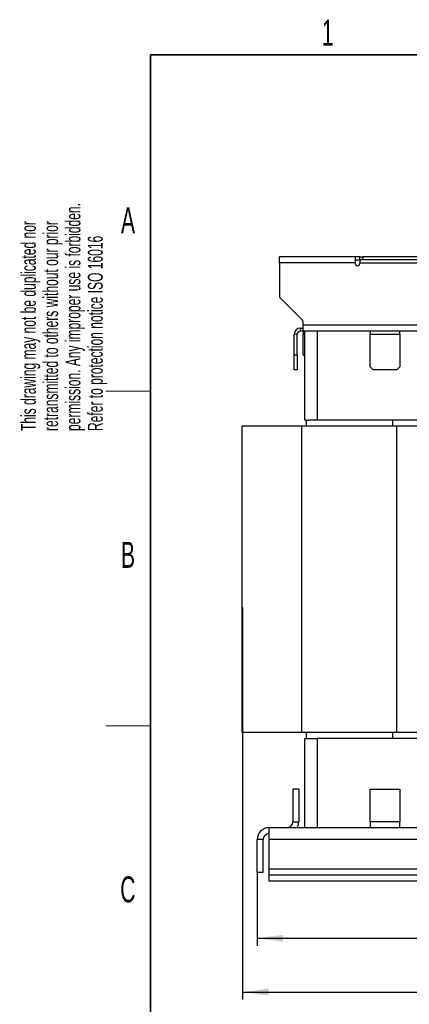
# Model space of a CAD drawing. Header units: millimetres. Extents: x 5 to 418, y 2 to 292.
# Tile 8 of 27: x 8 to 61, y 155 to 287. Entities that reach past the tile are written whole.
import ezdxf

# ---------------------------------------------------------------- set-up
doc = ezdxf.new("R2010")
doc.units = ezdxf.units.MM
doc.layers.add('SLD-0', color=7, linetype='Continuous')
doc.styles.add('SLDTEXTSTYLE0', font='TXT', dxfattribs={"width": 0.605})
doc.dimstyles.new('SLDDIMSTYLE0', dxfattribs={"dimtxt": 3.5, "dimasz": 3.5, "dimexe": 0, "dimexo": 0.0625, "dimgap": 0.875, "dimtad": 1, "dimdec": 0, "dimlfac": 2.5, "dimrnd": 1e-09, "dimzin": 12, "dimdsep": 46, "dimtxsty": 'SLDTEXTSTYLE0', "dimsah": 1, "dimcen": 0.09, "dimadec": 0, "dimazin": 3, "dimtol": 1, "dimtp": 10, "dimtm": 10, "dimtfac": 1, "dimtdec": 0, "dimtofl": 0, "dimtmove": 0, "dimatfit": 3, "dimfxl": 1, "dimfrac": 2, "dimtolj": 1, "dimarcsym": 0})
doc.dimstyles.new('SLDDIMSTYLE2', dxfattribs={"dimtxt": 3.5, "dimasz": 3.5, "dimexe": 0, "dimexo": 0.0625, "dimgap": 0.875, "dimtad": 1, "dimlfac": 2.5, "dimrnd": 1e-09, "dimzin": 12, "dimdsep": 46, "dimtxsty": 'SLDTEXTSTYLE0', "dimsah": 1, "dimcen": 0.09, "dimadec": 0, "dimazin": 3, "dimtfac": 1, "dimtofl": 0, "dimtmove": 0, "dimatfit": 3, "dimfxl": 1, "dimfrac": 2, "dimtolj": 1, "dimtzin": 12, "dimarcsym": 0})

# ---------------------------------------------------------------- blocks, each defined once
blk = doc.blocks.new('_D_2')
at = {"layer": 'SLD-0'}
for p, q in [((40.36, 172.55), (40.36, 162.67)), ((133.16, 172.55), (133.16, 162.67)), ((40.36, 163.67), (133.16, 163.67))]:
    blk.add_line(p, q, dxfattribs=at)
for points in [[(40.36, 163.67), (43.86, 163.21), (43.86, 164.13)], [(133.16, 163.67), (129.66, 164.13), (129.66, 163.21)]]:
    blk.add_solid(points, dxfattribs=at)
at = {"layer": 'SLD-0', "insert": (82.75, 168.18), "char_height": 3.5, "attachment_point": 1, "style": 'SLDTEXTSTYLE0'}
blk.add_mtext('232', dxfattribs=at)
blk = doc.blocks.new('_D_3')
at = {"layer": 'SLD-0', "color": 7}
for p, q in [((135.12, 211), (135.12, 155.44)), ((38.4, 208.19), (38.4, 155.44)), ((38.4, 156.44), (135.12, 156.44))]:
    blk.add_line(p, q, dxfattribs=at)
for points in [[(38.4, 156.44), (41.9, 155.98), (41.9, 156.9)], [(135.12, 156.44), (131.62, 156.9), (131.62, 155.98)]]:
    blk.add_solid(points, dxfattribs=at)
at = {"layer": 'SLD-0', "color": 7, "attachment_point": 1, "style": 'SLDTEXTSTYLE0'}
for s, insert, char_height in [('242', (79.24, 160.95), 3.5), ('±10', (88.6, 159.93), 2.485)]:
    blk.add_mtext(s, dxfattribs=dict(at, insert=insert, char_height=char_height))

msp = doc.modelspace()

# ---------------------------------------------------------------- linework, layer by layer
at = {"color": 7, "linetype": 'Continuous', "lineweight": 25}
for p, q in [((43.3591, 254.5478), (43.3591, 255.3478)), ((53.5591, 255.3478), (43.3591, 255.3478)), ((43.3591, 254.5478), (43.3591, 249.9135)), ((53.5591, 254.5478), (43.3591, 254.5478)), ((53.5591, 255.3478), (53.5591, 254.5478)), ((54.1591, 255.3478), (53.5591, 255.3478)), ((53.5591, 254.9478), (54.1591, 254.9478)), ((53.5591, 254.5478), (53.5591, 254.4478)), ((54.1591, 254.9478), (54.1591, 255.3478)), ((54.1591, 255.3478), (54.5591, 255.3478)), ((54.5591, 254.9478), (54.1591, 254.9478)), ((54.1591, 254.9478), (54.1591, 254.5478)), ((54.1591, 254.5478), (54.1591, 254.4478)), ((54.1591, 254.5478), (62.1111, 254.5478)), ((54.5591, 255.3478), (54.5591, 254.9478)), ((62.1111, 255.3478), (54.5591, 255.3478)), ((62.1111, 254.9478), (54.5591, 254.9478)), ((46.4419, 246.8307), (43.3591, 249.9135)), ((46.5591, 246.1478), (46.5591, 246.5478)), ((46.1591, 245.7478), (46.1591, 245.3478)), ((46.1591, 245.7478), (46.5591, 245.7478)), ((46.5591, 245.3478), (46.1591, 245.3478)), ((46.5591, 245.3478), (46.5591, 246.1478)), ((126.9591, 246.1478), (46.5591, 246.1478)), ((126.9591, 245.3478), (46.5591, 245.3478)), ((46.5591, 245.3478), (46.5591, 244.9478)), ((46.7591, 233.3478), (46.7591, 245.3478)), ((48.4391, 245.3478), (48.4391, 233.3478)), ((55.5591, 245.3478), (55.5591, 244.9478)), ((59.5591, 244.9478), (59.5591, 245.3478)), ((45.7591, 244.9478), (45.3591, 244.9478)), ((45.3591, 242.1478), (45.3591, 244.9478)), ((45.7591, 242.1478), (45.7591, 244.9478)), ((46.5591, 242.1478), (46.5591, 244.9478)), ((46.5591, 244.9478), (46.7591, 244.9478)), ((55.5591, 244.9478), (59.5591, 244.9478)), ((55.5591, 240.5478), (55.5591, 244.9478)), ((59.5591, 244.9478), (59.5591, 240.5478)), ((45.3591, 242.1478), (45.7591, 242.1478)), ((45.3591, 240.1478), (45.3591, 242.1478)), ((45.7591, 242.1478), (45.7591, 240.1478)), ((46.5591, 242.1478), (46.7591, 241.9478)), ((45.7591, 240.1478), (45.3591, 240.1478)), ((55.5591, 240.5478), (55.9591, 240.1478)), ((59.1591, 240.1478), (55.9591, 240.1478)), ((59.1591, 240.1478), (59.5591, 240.5478)), ((46.9591, 233.3478), (46.7591, 233.3478)), ((46.9591, 233.3478), (46.9591, 232.5478)), ((46.9591, 233.3478), (47.2841, 233.3478)), ((48.4391, 233.3478), (47.2841, 233.3478)), ((69.5591, 233.3478), (48.4391, 233.3478)), ((58.5591, 233.3478), (58.5591, 232.5478)), ((38.3591, 191.3478), (38.3591, 232.5478)), ((46.3591, 232.5478), (38.3591, 232.5478)), ((46.3591, 191.3478), (46.3591, 232.5478)), ((59.1591, 232.5478), (46.3591, 232.5478)), ((59.1591, 191.3478), (59.1591, 232.5478)), ((67.1591, 232.5478), (59.1591, 232.5478)), ((46.3591, 191.3478), (38.3591, 191.3478)), ((59.1591, 191.3478), (46.3591, 191.3478)), ((46.9591, 191.3478), (46.9591, 190.5478)), ((58.5591, 191.3478), (58.5591, 190.5478)), ((67.1591, 191.3478), (59.1591, 191.3478)), ((46.7591, 178.5478), (46.7591, 190.5478)), ((46.7591, 190.5478), (46.9591, 190.5478)), ((46.9591, 190.5478), (47.2841, 190.5478)), ((47.2841, 190.5478), (48.4391, 190.5478)), ((48.4391, 190.5478), (48.4391, 178.5478)), ((69.5591, 190.5478), (48.4391, 190.5478)), ((45.9591, 183.7478), (45.1591, 183.7478)), ((45.1591, 183.7478), (45.1591, 179.3478)), ((45.9591, 183.7478), (45.9591, 179.3478)), ((55.5591, 183.7478), (59.5591, 183.7478)), ((55.5591, 179.3478), (55.5591, 183.7478)), ((59.5591, 183.7478), (59.5591, 179.3478)), ((45.1591, 179.3478), (45.9591, 179.3478)), ((59.5591, 179.3478), (55.5591, 179.3478)), ((55.5591, 179.3478), (55.5591, 178.5478)), ((59.5591, 178.5478), (59.5591, 179.3478)), ((131.5591, 178.5478), (41.9591, 178.5478)), ((41.9591, 176.9478), (41.9591, 178.5478)), ((41.1591, 176.9478), (40.3591, 176.9478)), ((40.3591, 172.5478), (40.3591, 176.9478)), ((41.1591, 172.5478), (41.1591, 176.9478)), ((131.5591, 176.9478), (41.9591, 176.9478)), ((41.9591, 172.9478), (41.9591, 176.9478)), ((40.3591, 172.5478), (41.1591, 172.5478)), ((131.5591, 172.9478), (41.9591, 172.9478)), ((41.9591, 172.1478), (41.9591, 172.9478)), ((131.5591, 172.1478), (41.9591, 172.1478)), ((41.9591, 171.3478), (41.9591, 172.1478)), ((131.5591, 171.3478), (41.9591, 171.3478))]:
    msp.add_line(p, q, dxfattribs=at)
for centre, radius, start, end in [((53.8591, 254.4478), 0.3, 180, 270), ((53.8591, 254.4478), 0.3, 270, 0), ((46.1591, 246.5478), 0.4, 0, 45), ((46.1591, 244.9478), 0.8, 90, 180), ((46.1591, 244.9478), 0.4, 90, 180), ((44.3591, 179.3478), 0.8, 270, 0), ((44.3591, 179.3478), 1.6, 330, 0), ((41.9591, 176.9478), 1.6, 90, 180), ((41.9591, 176.9478), 0.8, 90, 180)]:
    msp.add_arc(centre, radius, start, end, dxfattribs=at)
at = {"layer": 'SLD-0', "lineweight": 35}
for p, q in [((408, 282.5), (26, 282.5)), ((26, 282.5), (26, 12))]:
    msp.add_line(p, q, dxfattribs=at)
at = {"layer": 'SLD-0', "lineweight": 18}
for p, q in [((20, 237.25), (26, 237.25)), ((20, 192.25), (26, 192.25))]:
    msp.add_line(p, q, dxfattribs=at)

# ---------------------------------------------------------------- texts
at = {"layer": 'SLD-0', "char_height": 2, "attachment_point": 1, "rotation": 90, "style": 'SLDTEXTSTYLE0'}
for s, insert in [('permission. Any improper use is forbidden.', (14.5783, 231.9088)), ('retransmitted to others without our prior', (11.5783, 231.9088)), ('This drawing may not be duplicated nor', (8.5783, 231.9088)), ('Refer to protection notice ISO 16016', (17.5783, 231.9088))]:
    msp.add_mtext(s, dxfattribs=dict(at, insert=insert))
at = {"layer": 'SLD-0', "char_height": 3.5, "attachment_point": 2, "style": 'SLDTEXTSTYLE0'}
for s, insert in [('1', (49.8527, 287.243)), ('A', (22.9816, 262.0011)), ('B', (22.9816, 217.0011)), ('C', (22.9597, 172.0011))]:
    msp.add_mtext(s, dxfattribs=dict(at, insert=insert))

# ---------------------------------------------------------------- dimensions: what is measured, and where the dimension line sits
at = {"layer": 'SLD-0', "color": 7}
dim = msp.add_linear_dim(base=(135.1191, 156.4383), p1=(38.3991, 208.191), p2=(135.1191, 211.0047), dimstyle='SLDDIMSTYLE0', dxfattribs=at)
dim.commit()
dim.dimension.update_dxf_attribs({"geometry": '_D_3', "text_midpoint": (86.7591, 156.4383), "dimtype": 160})
at = {"layer": 'SLD-0'}
dim = msp.add_linear_dim(base=(133.1591, 163.6703), p1=(40.3591, 172.5478), p2=(133.1591, 172.5478), dimstyle='SLDDIMSTYLE2', dxfattribs=at)
dim.commit()
dim.dimension.update_dxf_attribs({"geometry": '_D_2', "text_midpoint": (86.7591, 163.6703), "dimtype": 160})

doc.saveas('drawing.dxf')
